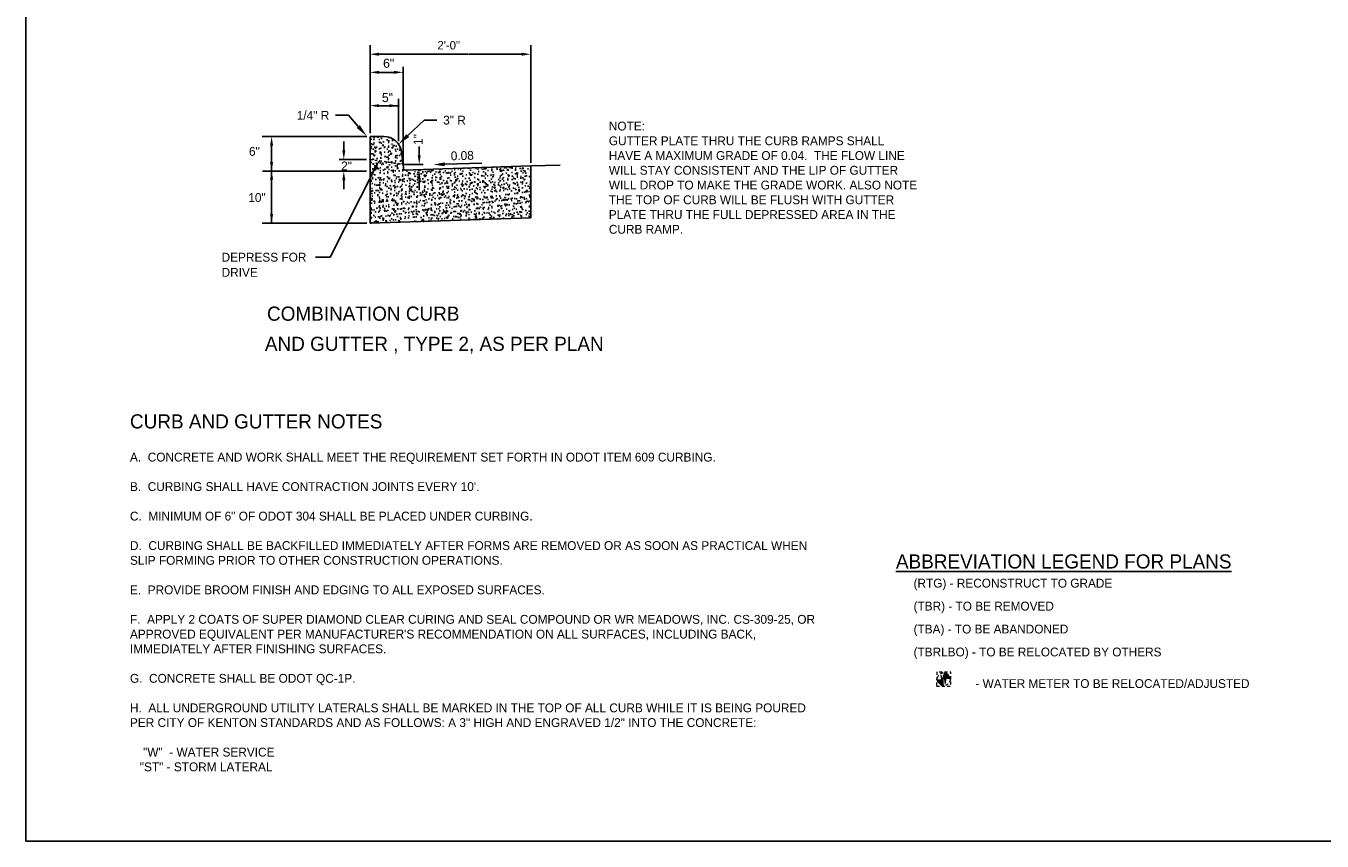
# Model space of a CAD drawing. Header units: feet. Extents: x 19045 to 19136, y 13883 to 14018.
# Tile 5 of 7: x 19045 to 19100, y 13956 to 13990. Entities that reach past the tile are written whole.
import ezdxf
from ezdxf.enums import TextEntityAlignment as Align

# ---------------------------------------------------------------- set-up
doc = ezdxf.new("R2010")
doc.units = ezdxf.units.FT
doc.header["$MEASUREMENT"] = 0
for name, pattern in [('cl5', [25, 1.25, -1.25, 20, -1.25, 1.25]), ('DASHED2', [0.375, 0.25, -0.125]), ('F', [0.15, 0.1, -0.05]), ('water', [0])]:
    doc.linetypes.add(name, pattern=pattern)
for name, color, linetype in [('PV_P_Text', 10, 'Continuous'), ('RW_X_CL_5', 6, 'cl5'), ('RW_X_Right_of_Way', 7, 'ROWEX-COEC'), ('text', 9, 'Continuous'), ('UT_P_Water', 133, 'water'), ('UT_X_Water_Cells', 133, 'Continuous')]:
    doc.layers.add(name, color=color, linetype=linetype)
doc.styles.add('Slanted-Normal', font='font31.shx', dxfattribs={"height": 0.125})
doc.styles.get("Standard").update_dxf_attribs({"font": 'font31.shx'})
doc.styles.add('Straight-Normal', font='font30.shx', dxfattribs={"height": 0.14})
doc.linetypes.add('ROWEX-COEC', pattern='A,0.75,-0.05,["Ex R/W",Straight-Normal,S=1,R=0,X=0,Y=-0.06],-0.7,0.75,-0.3,0.75,-0.3,0.75,-0.3,0.75,-0.3', length=5.7)

msp = doc.modelspace()

# ---------------------------------------------------------------- hatches: boundary and pattern name
at = {"layer": 'RW_X_Right_of_Way'}
h = msp.add_hatch(dxfattribs=at)
h.set_pattern_fill('AR-CONC', color=256, scale=0.0625)
h.set_pattern_definition([(50, (197.27398, -4.43623), (0.448287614, -0.0392200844), [0.046875, -0.515625]), (355, (197.274, -4.43623), (-0.0867195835, 0.470120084), [0.0375, -0.4125]), (100.4514445, (197.31134, -4.4395), (0.361568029, 0.430899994), [0.03983762, -0.43821382]), (46.1842, (197.274, -4.31123), (0.667025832, -0.10344955), [0.0703125, -0.7734375]), (96.6356355, (197.32956, -4.31985), (0.584163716, 0.608824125), [0.059756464, -0.6573211]), (351.184164, (197.274, -4.3112), (0.584163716, 0.608824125), [0.05625, -0.61875]), (21, (197.33648, -4.3425), (0.3730669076, -0.2516368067), [0.046875, -0.515625]), (326, (197.3365, -4.3425), (0.152072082, 0.453218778), [0.0375, -0.4125]), (71.4514447, (197.36757, -4.36345), (0.5251389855, 0.2015819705), [0.039837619, -0.43821382]), (37.5, (197.27398, -4.43623), (0.0075999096, 0.2080586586), [0, -0.4075, 0, -0.41875, 0, -0.4140625]), (7.5, (197.27398, -4.43623), (0.164418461, 0.24650732), [0, -0.23875, 0, -0.398125, 0, -0.1578125]), (327.5, (197.1346, -4.43623), (0.3336390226, -0.0140967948), [0, -0.15625, 0, -0.4875, 0, -0.646875]), (317.5, (197.0721, -4.43623), (0.364491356, 0.062565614), [0, -0.203125, 0, -0.32375, 0, -0.459375])])
edge = h.paths.add_edge_path()
edge.add_arc((19060.3, 13984.995), 0.75, 7.2672, 90)
edge.add_line((19060.3, 13985.745), (19059.712, 13985.745))
edge.add_line((19059.712, 13985.745), (19059.712, 13984.774))
edge.add_line((19059.712, 13984.774), (19061.111, 13984.562))
edge.add_line((19061.111, 13984.562), (19061.044, 13985.09))
h.paths.add_polyline_path([(19059.712, 13982.07), (19066.521, 13982.301), (19066.521, 13984.502), (19061.142, 13984.32), (19061.111, 13984.562), (19059.712, 13984.774)])

# ---------------------------------------------------------------- linework, layer by layer
at = {"layer": 'Defpoints', "color": 0, "linetype": 'ByBlock'}
for p in [(19059.712, 13985.745), (19059.712, 13985.745), (19059.712, 13985.745), (19059.712, 13985.745), (19059.712, 13985.745), (19059.712, 13985.685), (19059.712, 13985.685), (19060.921, 13985.415), (19059.712, 13984.755), (19059.712, 13984.755), (19061.111, 13984.562), (19061.111, 13984.562), (19061.126, 13984.549), (19059.712, 13982.775), (19059.712, 13982.775), (19059.712, 13982.775), (19059.712, 13982.775)]:
    msp.add_point(p, dxfattribs=at)
at = {"layer": 'PV_P_Text'}
for p, q in [((19059.712, 13985.896), (19059.712, 13989.61)), ((19059.95, 13989.232), (19063.878, 13989.232)), ((19066.143, 13989.232), (19063.906, 13989.232)), ((19066.521, 13984.633), (19066.521, 13989.61)), ((19059.712, 13985.879), (19059.712, 13988.703)), ((19061.111, 13984.562), (19061.111, 13988.703)), ((19059.712, 13985.879), (19059.712, 13988.508)), ((19060.098, 13988.464), (19060.484, 13988.464)), ((19060.725, 13988.464), (19060.34, 13988.464)), ((19059.712, 13985.879), (19059.712, 13987.346)), ((19060.098, 13987.051), (19060.484, 13987.051)), ((19060.535, 13987.051), (19060.15, 13987.051)), ((19060.484, 13987.051), (19060.921, 13987.051)), ((19060.921, 13985.549), (19060.921, 13987.338)), ((19058.796, 13986.642), (19058.256, 13986.642)), ((19059.215, 13986.169), (19058.796, 13986.642)), ((19061.313, 13985.786), (19062.003, 13986.439)), ((19062.003, 13986.439), (19062.543, 13986.439)), ((19059.578, 13985.745), (19055.136, 13985.745)), ((19055.541, 13985.359), (19055.541, 13984.272)), ((19058.601, 13985.152), (19058.601, 13985.529)), ((19059.712, 13985.745), (19060.3, 13985.745)), ((19059.712, 13984.755), (19059.712, 13985.745)), ((19061.797, 13984.94), (19061.797, 13985.318)), ((19059.562, 13984.774), (19058.404, 13984.774)), ((19059.712, 13984.755), (19059.712, 13982.07)), ((19061.044, 13985.09), (19061.142, 13984.32)), ((19059.562, 13984.272), (19055.155, 13984.272)), ((19055.541, 13984.272), (19055.541, 13982.07)), ((19059.929, 13984.396), (19058.026, 13980.636)), ((19066.521, 13984.502), (19061.142, 13984.32)), ((19061.164, 13984.558), (19061.971, 13984.558)), ((19062.876, 13984.567), (19064.456, 13984.614)), ((19067.764, 13984.524), (19066.521, 13984.502)), ((19066.521, 13984.502), (19066.521, 13982.301)), ((19058.601, 13983.894), (19058.601, 13983.516)), ((19061.797, 13983.942), (19061.797, 13983.47)), ((19059.578, 13982.07), (19055.136, 13982.07)), ((19066.521, 13982.301), (19059.712, 13982.07)), ((19058.026, 13980.636), (19057.404, 13980.636))]:
    msp.add_line(p, q, dxfattribs=at)
msp.add_arc((19060.3, 13984.995), 0.75, 7.2672, 90, dxfattribs=at)
for p in [(19061.111, 13988.464), (19060.921, 13987.051), (19058.601, 13984.774)]:
    msp.add_point(p, dxfattribs=at)
for points in [[(19060.093, 13989.294), (19060.093, 13989.165), (19059.707, 13989.23)], [(19060.09, 13989.295), (19060.09, 13989.169), (19059.712, 13989.232)], [(19066.136, 13989.296), (19066.136, 13989.167), (19066.521, 13989.231)], [(19066.143, 13989.295), (19066.143, 13989.169), (19066.521, 13989.232)], [(19060.098, 13988.528), (19060.098, 13988.399), (19059.712, 13988.464)], [(19060.725, 13988.528), (19060.725, 13988.399), (19061.111, 13988.464)], [(19060.098, 13987.115), (19060.098, 13986.987), (19059.712, 13987.051)], [(19060.535, 13987.115), (19060.535, 13986.987), (19060.921, 13987.051)], [(19059.282, 13986.228), (19059.147, 13986.109), (19059.572, 13985.764)], [(19061.375, 13985.721), (19061.251, 13985.851), (19060.921, 13985.415)], [(19055.476, 13985.359), (19055.605, 13985.359), (19055.541, 13985.745)], [(19058.538, 13985.152), (19058.664, 13985.152), (19058.601, 13984.774)], [(19059.872, 13984.425), (19059.987, 13984.367), (19060.104, 13984.74)], [(19061.734, 13984.94), (19061.86, 13984.94), (19061.797, 13984.562)], [(19055.476, 13984.657), (19055.605, 13984.657), (19055.541, 13984.272)], [(19055.476, 13983.918), (19055.605, 13983.918), (19055.541, 13984.304)], [(19058.538, 13983.894), (19058.664, 13983.894), (19058.601, 13984.272)], [(19061.734, 13983.942), (19061.86, 13983.942), (19061.797, 13984.32)], [(19062.878, 13984.487), (19062.873, 13984.647), (19062.394, 13984.553)], [(19055.476, 13982.456), (19055.605, 13982.456), (19055.541, 13982.07)]]:
    msp.add_solid(points, dxfattribs=at)
at = {"layer": 'RW_X_CL_5', "linetype": 'ByBlock'}
msp.add_lwpolyline([(19045.13, 14018.135), (19045.13, 13955.885), (19136.254, 13955.885), (19136.254, 14018.135)], close=True, dxfattribs=at)
at = {"layer": 'text', "linetype": 'F'}
msp.add_line((19059.712, 13984.774), (19061.111, 13984.562), dxfattribs=at)
at = {"layer": 'text'}
for p in [(19059.712, 13984.774), (19061.111, 13984.562), (19061.142, 13984.32), (19061.797, 13984.32)]:
    msp.add_point(p, dxfattribs=at)
at = {"layer": 'text', "color": 9, "linetype": 'ByBlock'}
msp.add_point((19061.853, 13984.329), dxfattribs=at)
at = {"layer": 'UT_P_Water', "color": 5, "true_color": 0x0000ff, "const_width": 0.28}
for points in [[(19083.887, 13962.745, 0.414214), (19084.029, 13962.607)], [(19084.167, 13962.748, 0.414214), (19084.026, 13962.887)]]:
    msp.add_lwpolyline(points, format="xyb", dxfattribs=at)
at = {"layer": 'UT_X_Water_Cells', "linetype": 'DASHED2', "lineweight": 0, "ltscale": 0.5, "flags": 128}
msp.add_lwpolyline([(19083.723, 13962.451), (19084.323, 13962.443), (19084.331, 13963.043), (19083.731, 13963.051), (19083.723, 13962.451)], dxfattribs=at)
at = {"layer": 'UT_X_Water_Cells', "linetype": 'Continuous', "lineweight": 0, "flags": 128}
msp.add_lwpolyline([(19083.896, 13962.929), (19083.958, 13962.568), (19084.03, 13962.927), (19084.091, 13962.566), (19084.163, 13962.925)], dxfattribs=at)
at = {"layer": 'UT_X_Water_Cells', "linetype": 'DASHED2', "lineweight": 0, "ltscale": 0.5}
msp.add_circle((19084.027, 13962.747), 0.27, dxfattribs=at)

# ---------------------------------------------------------------- texts
at = {"style": 'Slanted-Normal'}
for s, p in [('COMBINATION CURB', (19055.347, 13977.937)), ('AND GUTTER , TYPE 2, AS PER PLAN ', (19055.257, 13976.658))]:
    msp.add_text(s, height=0.6, dxfattribs=at).set_placement(p)
at = {"layer": 'PV_P_Text'}
for s, height, p in [('6"', 0.3857, (19060.501, 13988.849)), ('5"', 0.3857, (19060.452, 13987.393)), ('6"', 0.375, (19054.811, 13985.115)), ('10"', 0.375, (19054.922, 13983.159))]:
    msp.add_text(s, height=height, dxfattribs=at).set_placement(p, align=Align.MIDDLE)
msp.add_text('1/4" R', height=0.375, dxfattribs=at).set_placement((19057.986, 13986.642), align=Align.MIDDLE_RIGHT)
msp.add_text('3" R', height=0.375, dxfattribs=at).set_placement((19062.813, 13986.439), align=Align.MIDDLE_LEFT)
msp.add_text('0.08', height=0.375, rotation=1.6952, dxfattribs=at).set_placement((19063.14, 13984.734))
for s, p in [('DEPRESS FOR', (19053.422, 13980.441)), ('DRIVE', (19053.422, 13979.798))]:
    msp.add_text(s, height=0.375, dxfattribs=at).set_placement(p)
at = {"layer": 'PV_P_Text', "attachment_point": 5}
for s, insert, char_height in [('\\A1;2\'-0"', (19063.047, 13989.61), 0.36), ('\\A1;{2"}', (19058.717, 13984.495), 0.378)]:
    msp.add_mtext(s, dxfattribs=dict(at, insert=insert, char_height=char_height))
at = {"layer": 'PV_P_Text', "color": 1, "insert": (19069.833, 13986.375), "char_height": 0.375, "width": 13.11248, "attachment_point": 1}
msp.add_mtext('NOTE:\\PGUTTER PLATE THRU THE CURB RAMPS SHALL HAVE A MAXIMUM GRADE OF 0.04.  THE FLOW LINE WILL STAY CONSISTENT AND THE LIP OF GUTTER WILL DROP TO MAKE THE GRADE WORK. ALSO NOTE THE TOP OF CURB WILL BE FLUSH WITH GUTTER PLATE THRU THE FULL DEPRESSED AREA IN THE CURB RAMP.', dxfattribs=at)
at = {"layer": 'PV_P_Text', "insert": (19061.748, 13985.616), "char_height": 0.378, "attachment_point": 5, "rotation": 90}
msp.add_mtext('\\A1;{1"}', dxfattribs=at)
at = {"layer": 'PV_P_Text', "insert": (19049.539, 13973.971), "char_height": 0.375, "width": 28.98743, "attachment_point": 1}
msp.add_mtext('{\\H1.6x;CURB AND GUTTER NOTES\\P}\\PA.  CONCRETE AND WORK SHALL MEET THE REQUIREMENT SET FORTH IN ODOT ITEM 609 CURBING.\\P\\PB.  CURBING SHALL HAVE CONTRACTION JOINTS EVERY 10\'.\\P\\PC.  MINIMUM OF 6" OF ODOT 304 SHALL BE PLACED UNDER CURBING.\\P\\PD.  CURBING SHALL BE BACKFILLED IMMEDIATELY AFTER FORMS ARE REMOVED OR AS SOON AS PRACTICAL WHEN SLIP FORMING PRIOR TO OTHER CONSTRUCTION OPERATIONS.\\P\\PE.  PROVIDE BROOM FINISH AND EDGING TO ALL EXPOSED SURFACES.\\P\\PF.  APPLY 2 COATS OF SUPER DIAMOND CLEAR CURING AND SEAL COMPOUND OR WR MEADOWS, INC. CS-309-25, OR APPROVED EQUIVALENT PER MANUFACTURER\'S RECOMMENDATION ON ALL SURFACES, INCLUDING BACK, IMMEDIATELY AFTER FINISHING SURFACES.\\P\\PG.  CONCRETE SHALL BE ODOT QC-1P.\\P\\PH.  ALL UNDERGROUND UTILITY LATERALS SHALL BE MARKED IN THE TOP OF ALL CURB WHILE IT IS BEING POURED PER CITY OF KENTON STANDARDS AND AS FOLLOWS: A 3" HIGH AND ENGRAVED 1/2" INTO THE CONCRETE:\\P\\P    "W"  - WATER SERVICE\\P   "ST" - STORM LATERAL', dxfattribs=at)
at = {"layer": 'PV_P_Text', "attachment_point": 4, "style": 'Slanted-Normal'}
for s, insert, char_height, width in [('{\\LABBREVIATION LEGEND FOR PLANS}', (19082, 13967.732), 0.6, 22.4945), ('\\pxi-3,l5,t5;(RTG) - RECONSTRUCT TO GRADE', (19082, 13966.759), 0.37406, 15.33719), ('\\pxi-3,l5,t5;(TBR) - TO BE REMOVED', (19082, 13965.787), 0.37406, 13.73349), ('\\pxi-3,l5,t5;(TBA) - TO BE ABANDONED ', (19082, 13964.814), 0.37406, 15.93858), ('\\pxi-3,l5,t5;(TBRLBO) - TO BE RELOCATED BY OTHERS', (19082, 13963.842), 0.37406, 16.94089), ('\\pxi-3,l5,t5; - WATER METER TO BE RELOCATED/ADJUSTED ', (19084.481, 13962.557), 0.37406, 14.12514)]:
    msp.add_mtext(s, dxfattribs=dict(at, insert=insert, char_height=char_height, width=width))

doc.saveas('drawing.dxf')
